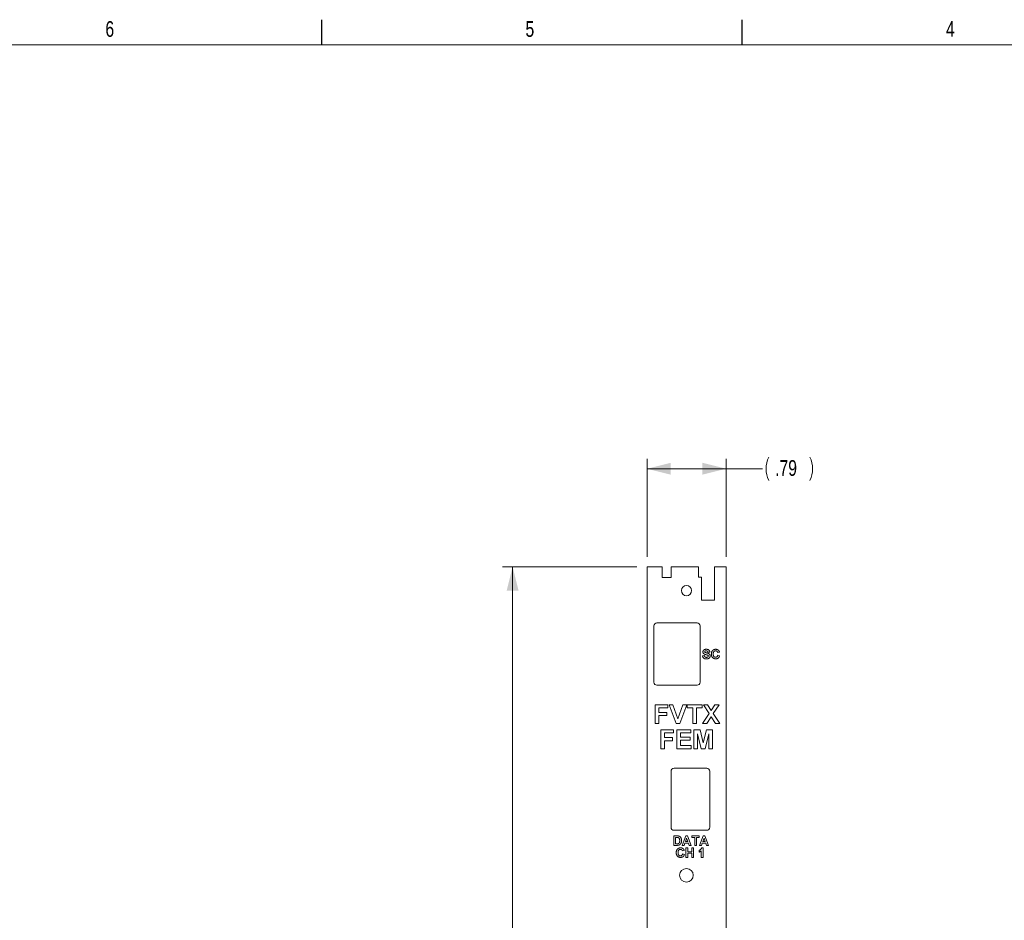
# Paper-space layout 'Sheet2' of a CAD drawing. Header units: inches. Extents: x 1 to 35, y 0.9 to 23.2.
# Tile 19 of 31: x 10.8 to 20.6, y 14 to 23. Entities that reach past the tile are written whole.
import ezdxf

# ---------------------------------------------------------------- set-up
doc = ezdxf.new("R2010")
doc.units = ezdxf.units.IN
doc.header["$MEASUREMENT"] = 0
doc.layers.add('FORMAT__ITEMS', color=7, linetype='Continuous')
doc.styles.add('SLDTEXTSTYLE0', font='TXT', dxfattribs={"width": 0.75})
doc.dimstyles.new('SLDDIMSTYLE12', dxfattribs={"dimtxt": 0.15625, "dimasz": 0.23622, "dimexe": 0, "dimexo": 0.0625, "dimgap": 0.039062, "dimtad": 0, "dimtih": 1, "dimtoh": 1, "dimrnd": 1e-09, "dimzin": 12, "dimdsep": 46, "dimlunit": 5, "dimtxsty": 'SLDTEXTSTYLE0', "dimsah": 1, "dimcen": 0.09, "dimadec": 0, "dimazin": 0, "dimtfac": 1, "dimtdec": 3, "dimtofl": 0, "dimtmove": 0, "dimatfit": 3, "dimfxl": 1, "dimfrac": 2, "dimtolj": 1, "dimtzin": 12, "dimarcsym": 0})

# ---------------------------------------------------------------- blocks, each defined once
blk = doc.blocks.new('*D81')
at = {"color": 7, "linetype": 'Continuous', "lineweight": 0}
for p, q in [((16.951, 17.5528), (15.6124, 17.5528)), ((15.7124, 17.5528), (15.7124, 13.035)), ((15.7124, 8.2851), (15.7124, 12.8028)), ((16.951, 8.2851), (15.6124, 8.2851))]:
    blk.add_line(p, q, dxfattribs=at)
for centre, start, end in [((15.6886, 12.9189), 153.43495, 206.56505), ((15.7362, 12.9189), 333.43495, 26.56505)]:
    blk.add_arc(centre, 0.2596, start, end, dxfattribs=at)
for points in [[(15.7124, 17.5528), (15.6534, 17.3166), (15.7715, 17.3166)], [(15.7124, 8.2851), (15.7715, 8.5213), (15.6534, 8.5213)]]:
    blk.add_solid(points, dxfattribs=at)
at = {"color": 7, "linetype": 'Continuous', "lineweight": 0, "insert": (15.5189, 13.0043), "char_height": 0.15625, "attachment_point": 1, "style": 'SLDTEXTSTYLE0'}
blk.add_mtext('9.27', dxfattribs=at)
blk = doc.blocks.new('*D82')
at = {"color": 7, "linetype": 'Continuous', "lineweight": 0}
for p, q in [((17.051, 17.6528), (17.051, 18.6294)), ((17.8384, 17.6528), (17.8384, 18.6294)), ((17.051, 18.5294), (17.8384, 18.5294)), ((17.8384, 18.5294), (18.2014, 18.5294))]:
    blk.add_line(p, q, dxfattribs=at)
for centre, start, end in [((18.4961, 18.5294), 153.43495, 206.56505), ((18.4405, 18.5294), 333.43495, 26.56505)]:
    blk.add_arc(centre, 0.2596, start, end, dxfattribs=at)
for points in [[(17.051, 18.5294), (17.2872, 18.4704), (17.2872, 18.5885)], [(17.8384, 18.5294), (17.6022, 18.5885), (17.6022, 18.4704)]]:
    blk.add_solid(points, dxfattribs=at)
at = {"color": 7, "linetype": 'Continuous', "lineweight": 0, "insert": (18.3264, 18.6147), "char_height": 0.15625, "attachment_point": 1, "style": 'SLDTEXTSTYLE0'}
blk.add_mtext('.79', dxfattribs=at)

psp = doc.layouts.new('Sheet2')

# ---------------------------------------------------------------- linework, layer by layer
at = {"color": 7, "linetype": 'Continuous', "lineweight": 0}
for p, q in [((17.051, 17.5528), (17.051, 8.2851)), ((17.2006, 17.5528), (17.051, 17.5528)), ((17.2006, 17.5528), (17.2006, 17.4465)), ((17.2912, 17.4465), (17.2912, 17.5528)), ((17.5636, 17.5528), (17.2912, 17.5528)), ((17.5636, 17.5528), (17.5636, 17.4484)), ((17.7242, 17.2221), (17.7242, 17.5528)), ((17.8384, 17.5528), (17.7242, 17.5528)), ((17.8384, 8.2851), (17.8384, 17.5528)), ((17.2006, 17.4465), (17.2912, 17.4465)), ((17.5636, 17.4484), (17.5943, 17.4484)), ((17.5943, 17.4484), (17.5943, 17.2221)), ((17.5943, 17.2221), (17.7242, 17.2221)), ((17.12, 16.9637), (17.12, 16.4037)), ((17.55, 16.9937), (17.15, 16.9937)), ((17.58, 16.4037), (17.58, 16.9637)), ((17.6038, 16.668), (17.6219, 16.6692)), ((17.676, 16.7041), (17.658, 16.7029)), ((17.7722, 16.7041), (17.7542, 16.7005)), ((17.7554, 16.6716), (17.7734, 16.6656)), ((17.15, 16.3737), (17.55, 16.3737)), ((17.1322, 16.1794), (17.2596, 16.1794)), ((17.1322, 15.9919), (17.1322, 16.1794)), ((17.2596, 16.1794), (17.2596, 16.1482)), ((17.2716, 16.1794), (17.3097, 16.1794)), ((17.341, 15.9919), (17.2716, 16.1794)), ((17.3097, 16.1794), (17.3594, 16.04)), ((17.3594, 16.04), (17.4088, 16.1794)), ((17.4471, 16.1794), (17.378, 15.9919)), ((17.4088, 16.1794), (17.4471, 16.1794)), ((17.4519, 16.1794), (17.5985, 16.1794)), ((17.4519, 16.1482), (17.4519, 16.1794)), ((17.5985, 16.1794), (17.5985, 16.1482)), ((17.6118, 16.1794), (17.6539, 16.1794)), ((17.6688, 16.0912), (17.6118, 16.1794)), ((17.6539, 16.1794), (17.6899, 16.1238)), ((17.6899, 16.1238), (17.7259, 16.1794)), ((17.768, 16.1794), (17.711, 16.0912)), ((17.7259, 16.1794), (17.768, 16.1794)), ((17.1683, 16.1482), (17.1683, 16.1025)), ((17.2596, 16.1482), (17.1683, 16.1482)), ((17.1683, 16.1025), (17.2476, 16.1025)), ((17.2476, 16.1025), (17.2476, 16.0712)), ((17.5072, 16.1482), (17.4519, 16.1482)), ((17.5072, 15.9919), (17.5072, 16.1482)), ((17.5985, 16.1482), (17.5433, 16.1482)), ((17.5433, 16.1482), (17.5433, 15.9919)), ((17.6046, 15.9919), (17.6688, 16.0912)), ((17.711, 16.0912), (17.7752, 15.9919)), ((17.1683, 15.9919), (17.1322, 15.9919)), ((17.2476, 16.0712), (17.1683, 16.0712)), ((17.1683, 16.0712), (17.1683, 15.9919)), ((17.378, 15.9919), (17.341, 15.9919)), ((17.5433, 15.9919), (17.5072, 15.9919)), ((17.6467, 15.9919), (17.6046, 15.9919)), ((17.6899, 16.0587), (17.6467, 15.9919)), ((17.7331, 15.9919), (17.6899, 16.0587)), ((17.7752, 15.9919), (17.7331, 15.9919)), ((17.1887, 15.9294), (17.3161, 15.9294)), ((17.1887, 15.7419), (17.1887, 15.9294)), ((17.2247, 15.8982), (17.2247, 15.8525)), ((17.3161, 15.8982), (17.2247, 15.8982)), ((17.3161, 15.9294), (17.3161, 15.8982)), ((17.3473, 15.9294), (17.4868, 15.9294)), ((17.3473, 15.7419), (17.3473, 15.9294)), ((17.3834, 15.8982), (17.3834, 15.8573)), ((17.4868, 15.8982), (17.3834, 15.8982)), ((17.4868, 15.9294), (17.4868, 15.8982)), ((17.518, 15.9294), (17.579, 15.9294)), ((17.518, 15.7419), (17.518, 15.9294)), ((17.5553, 15.8895), (17.5541, 15.7419)), ((17.5905, 15.7419), (17.5553, 15.8895)), ((17.579, 15.9294), (17.6106, 15.8015)), ((17.6106, 15.8015), (17.6421, 15.9294)), ((17.6659, 15.8895), (17.6307, 15.7419)), ((17.6421, 15.9294), (17.7031, 15.9294)), ((17.6671, 15.7419), (17.6659, 15.8895)), ((17.7031, 15.9294), (17.7031, 15.7419)), ((17.2247, 15.8525), (17.3041, 15.8525)), ((17.3041, 15.8212), (17.2247, 15.8212)), ((17.2247, 15.8212), (17.2247, 15.7419)), ((17.3041, 15.8525), (17.3041, 15.8212)), ((17.3834, 15.8573), (17.4796, 15.8573)), ((17.3834, 15.826), (17.3834, 15.7732)), ((17.4796, 15.826), (17.3834, 15.826)), ((17.4796, 15.8573), (17.4796, 15.826)), ((17.2247, 15.7419), (17.1887, 15.7419)), ((17.4892, 15.7419), (17.3473, 15.7419)), ((17.3834, 15.7732), (17.4892, 15.7732)), ((17.4892, 15.7732), (17.4892, 15.7419)), ((17.5541, 15.7419), (17.518, 15.7419)), ((17.6307, 15.7419), (17.5905, 15.7419)), ((17.7031, 15.7419), (17.6671, 15.7419)), ((17.2907, 15.5178), (17.2907, 14.9597)), ((17.6465, 15.5478), (17.3207, 15.5478)), ((17.6765, 14.9597), (17.6765, 15.5178)), ((17.3207, 14.9297), (17.6465, 14.9297)), ((17.3164, 14.8735), (17.3508, 14.8735)), ((17.3164, 14.7797), (17.3164, 14.8735)), ((17.3345, 14.8579), (17.3345, 14.7953)), ((17.3434, 14.8579), (17.3345, 14.8579)), ((17.4006, 14.7797), (17.4361, 14.8735)), ((17.4457, 14.8506), (17.4334, 14.817)), ((17.4334, 14.817), (17.458, 14.817)), ((17.4361, 14.8735), (17.4552, 14.8735)), ((17.458, 14.817), (17.4457, 14.8506)), ((17.4552, 14.8735), (17.4908, 14.7797)), ((17.498, 14.8735), (17.5714, 14.8735)), ((17.498, 14.8579), (17.498, 14.8735)), ((17.5257, 14.8579), (17.498, 14.8579)), ((17.5257, 14.7797), (17.5257, 14.8579)), ((17.5714, 14.8579), (17.5437, 14.8579)), ((17.5437, 14.8579), (17.5437, 14.7797)), ((17.5714, 14.8735), (17.5714, 14.8579)), ((17.5738, 14.7797), (17.6092, 14.8735)), ((17.6189, 14.8506), (17.6066, 14.817)), ((17.6066, 14.817), (17.6312, 14.817)), ((17.6092, 14.8735), (17.6283, 14.8735)), ((17.6312, 14.817), (17.6189, 14.8506)), ((17.6283, 14.8735), (17.664, 14.7797)), ((17.3518, 14.7797), (17.3164, 14.7797)), ((17.3345, 14.7953), (17.3493, 14.7953)), ((17.4198, 14.7797), (17.4006, 14.7797)), ((17.4222, 14.727), (17.4042, 14.7234)), ((17.4278, 14.8013), (17.4198, 14.7797)), ((17.4638, 14.8013), (17.4278, 14.8013)), ((17.4391, 14.7535), (17.4571, 14.7535)), ((17.4391, 14.6597), (17.4391, 14.7535)), ((17.4571, 14.7535), (17.4571, 14.7162)), ((17.4571, 14.7162), (17.4956, 14.7162)), ((17.4717, 14.7797), (17.4638, 14.8013)), ((17.4908, 14.7797), (17.4717, 14.7797)), ((17.4956, 14.7535), (17.5136, 14.7535)), ((17.4956, 14.7162), (17.4956, 14.7535)), ((17.5136, 14.7535), (17.5136, 14.6597)), ((17.5437, 14.7797), (17.5257, 14.7797)), ((17.569, 14.7114), (17.569, 14.7294)), ((17.593, 14.7797), (17.5738, 14.7797)), ((17.5918, 14.6597), (17.5918, 14.7265)), ((17.6009, 14.8013), (17.593, 14.7797)), ((17.5954, 14.7535), (17.6098, 14.7535)), ((17.6369, 14.8013), (17.6009, 14.8013)), ((17.6098, 14.7535), (17.6098, 14.6597)), ((17.6448, 14.7797), (17.6369, 14.8013)), ((17.664, 14.7797), (17.6448, 14.7797)), ((17.4054, 14.6946), (17.4234, 14.6886)), ((17.4571, 14.6597), (17.4391, 14.6597)), ((17.4956, 14.7006), (17.4571, 14.7006)), ((17.4571, 14.7006), (17.4571, 14.6597)), ((17.4956, 14.6597), (17.4956, 14.7006)), ((17.5136, 14.6597), (17.4956, 14.6597)), ((17.6098, 14.6597), (17.5918, 14.6597))]:
    psp.add_line(p, q, dxfattribs=at)
for centre, radius in [((17.4443, 17.3154), 0.0512), ((17.4434, 14.4814), 0.068)]:
    psp.add_circle(centre, radius, dxfattribs=at)
for centre, start, end in [((17.15, 16.9637), 90, 180), ((17.55, 16.9637), 0, 90), ((17.15, 16.4037), 180, 270), ((17.55, 16.4037), 270, 0), ((17.3207, 15.5178), 90, 180), ((17.6465, 15.5178), 0, 90), ((17.3207, 14.9597), 180, 270), ((17.6465, 14.9597), 270, 0)]:
    psp.add_arc(centre, 0.03, start, end, dxfattribs=at)
for points, knots in [([(17.6423, 16.6356), (17.6409, 16.6356), (17.6381, 16.6356), (17.634, 16.636), (17.6302, 16.6367), (17.6267, 16.6376), (17.6234, 16.6387), (17.6204, 16.6402), (17.6176, 16.6418), (17.6151, 16.6438), (17.6129, 16.646), (17.6108, 16.6485), (17.6091, 16.6511), (17.6075, 16.6541), (17.6062, 16.6572), (17.6052, 16.6606), (17.6044, 16.6642), (17.604, 16.6667), (17.6038, 16.668)], [0, 0, 0, 0, 0.076134, 0.148234, 0.216273, 0.28071, 0.342474, 0.401595, 0.458664, 0.515015, 0.570953, 0.626891, 0.683729, 0.741805, 0.802113, 0.865131, 0.930801, 1, 1, 1, 1]), ([(17.6074, 16.7058), (17.6075, 16.707), (17.6076, 16.7093), (17.6084, 16.7127), (17.6096, 16.716), (17.611, 16.7186), (17.6124, 16.7206), (17.6136, 16.722), (17.6149, 16.7234), (17.6162, 16.7246), (17.6177, 16.7257), (17.6193, 16.7267), (17.621, 16.7277), (17.6235, 16.7289), (17.6268, 16.73), (17.6312, 16.731), (17.6359, 16.7316), (17.6392, 16.7317), (17.6409, 16.7318)], [0, 0, 0, 0, 0.073366, 0.14631, 0.21956, 0.295333, 0.333964, 0.372208, 0.41054, 0.449504, 0.488434, 0.528485, 0.569753, 0.611695, 0.699537, 0.792999, 0.892705, 1, 1, 1, 1]), ([(17.6161, 16.6872), (17.6154, 16.6878), (17.6141, 16.6891), (17.6123, 16.6911), (17.6108, 16.6933), (17.6096, 16.6956), (17.6086, 16.698), (17.6079, 16.7006), (17.6075, 16.7032), (17.6075, 16.7049), (17.6074, 16.7058)], [0, 0, 0, 0, 0.133054, 0.260864, 0.384835, 0.506941, 0.627504, 0.749214, 0.872651, 1, 1, 1, 1]), ([(17.6375, 16.6779), (17.6363, 16.6783), (17.6339, 16.6788), (17.6306, 16.6799), (17.6274, 16.681), (17.6246, 16.6821), (17.6221, 16.6832), (17.6198, 16.6845), (17.6178, 16.6857), (17.6167, 16.6867), (17.6161, 16.6872)], [0, 0, 0, 0, 0.161728, 0.312029, 0.452186, 0.580902, 0.699868, 0.809232, 0.908458, 1, 1, 1, 1]), ([(17.6219, 16.6692), (17.622, 16.6685), (17.6223, 16.667), (17.6229, 16.6649), (17.6236, 16.663), (17.6244, 16.6612), (17.6253, 16.6595), (17.6263, 16.6581), (17.6275, 16.6567), (17.6287, 16.6555), (17.6301, 16.6545), (17.6316, 16.6536), (17.6332, 16.6529), (17.6349, 16.6522), (17.6367, 16.6518), (17.6386, 16.6514), (17.6407, 16.6512), (17.6421, 16.6512), (17.6428, 16.6512)], [0, 0, 0, 0, 0.075292, 0.146251, 0.213476, 0.277529, 0.338563, 0.39769, 0.454321, 0.509943, 0.565596, 0.62206, 0.679209, 0.73809, 0.799024, 0.863251, 0.929933, 1, 1, 1, 1]), ([(17.6284, 16.7128), (17.628, 16.7124), (17.6271, 16.7117), (17.6262, 16.7104), (17.6256, 16.7088), (17.6255, 16.7077), (17.6255, 16.7071)], [0, 0, 0, 0, 0.2594643, 0.5025018, 0.7448853, 1, 1, 1, 1]), ([(17.6255, 16.7071), (17.6255, 16.7066), (17.6256, 16.7055), (17.6261, 16.704), (17.627, 16.7027), (17.6278, 16.7019), (17.6283, 16.7015)], [0, 0, 0, 0, 0.246345, 0.485261, 0.731951, 1, 1, 1, 1]), ([(17.6283, 16.7015), (17.6286, 16.7013), (17.6294, 16.7007), (17.6307, 16.7), (17.6324, 16.6992), (17.6344, 16.6985), (17.6367, 16.6977), (17.6394, 16.6969), (17.6423, 16.6961), (17.6455, 16.6953), (17.6487, 16.6946), (17.6518, 16.6937), (17.6546, 16.6929), (17.6573, 16.692), (17.6597, 16.6912), (17.6619, 16.6904), (17.6639, 16.6895), (17.6662, 16.6884), (17.6688, 16.6868), (17.6715, 16.6846), (17.6739, 16.6821), (17.6756, 16.6797), (17.6768, 16.6776), (17.6775, 16.676), (17.6782, 16.6743), (17.6787, 16.6724), (17.6791, 16.6705), (17.6794, 16.6685), (17.6796, 16.6665), (17.6796, 16.665), (17.6796, 16.6643)], [0, 0, 0, 0, 0.0184377, 0.0410053, 0.0674594, 0.0982722, 0.1335096, 0.1728771, 0.2169386, 0.2652683, 0.3143876, 0.3604226, 0.4033237, 0.4431921, 0.4802325, 0.5139651, 0.5449362, 0.5730654, 0.6253734, 0.676057, 0.7261103, 0.7764418, 0.8019322, 0.8278926, 0.8544838, 0.8818555, 0.9098236, 0.9386191, 0.9688114, 1, 1, 1, 1]), ([(17.6411, 16.7161), (17.6404, 16.7161), (17.6392, 16.7161), (17.6373, 16.7159), (17.6355, 16.7157), (17.6339, 16.7153), (17.6324, 16.7149), (17.6309, 16.7143), (17.6296, 16.7136), (17.6288, 16.7131), (17.6284, 16.7128)], [0, 0, 0, 0, 0.148335, 0.288592, 0.421401, 0.547152, 0.666859, 0.782766, 0.892668, 1, 1, 1, 1]), ([(17.6528, 16.6739), (17.6524, 16.674), (17.6517, 16.6742), (17.6505, 16.6746), (17.649, 16.675), (17.6472, 16.6755), (17.6452, 16.676), (17.6429, 16.6766), (17.6403, 16.6772), (17.6385, 16.6777), (17.6375, 16.6779)], [0, 0, 0, 0, 0.065228, 0.145969, 0.245215, 0.361498, 0.495676, 0.646055, 0.814352, 1, 1, 1, 1]), ([(17.6409, 16.7318), (17.6423, 16.7317), (17.645, 16.7317), (17.6489, 16.7313), (17.6526, 16.7308), (17.6559, 16.73), (17.6591, 16.7289), (17.6619, 16.7276), (17.6645, 16.7261), (17.6669, 16.7243), (17.6689, 16.7223), (17.6707, 16.7202), (17.6722, 16.7179), (17.6735, 16.7154), (17.6746, 16.7128), (17.6753, 16.7101), (17.6758, 16.7071), (17.6759, 16.7051), (17.676, 16.7041)], [0, 0, 0, 0, 0.0828203, 0.1610836, 0.2343495, 0.303453, 0.3685543, 0.4308065, 0.4901595, 0.5478911, 0.6040746, 0.6591292, 0.7139484, 0.7683307, 0.8235946, 0.8804083, 0.9390197, 1, 1, 1, 1]), ([(17.658, 16.7029), (17.6578, 16.7035), (17.6576, 16.7046), (17.6572, 16.7061), (17.6567, 16.7076), (17.6561, 16.709), (17.6554, 16.7102), (17.6546, 16.7112), (17.6538, 16.7122), (17.6529, 16.7131), (17.6518, 16.7138), (17.6506, 16.7144), (17.6493, 16.715), (17.6479, 16.7154), (17.6464, 16.7157), (17.6447, 16.716), (17.643, 16.7161), (17.6417, 16.7161), (17.6411, 16.7161)], [0, 0, 0, 0, 0.071928, 0.140181, 0.204867, 0.264864, 0.323478, 0.378504, 0.431806, 0.484523, 0.536913, 0.592328, 0.649959, 0.711437, 0.77723, 0.846942, 0.920813, 1, 1, 1, 1]), ([(17.6616, 16.6641), (17.6615, 16.6647), (17.6615, 16.6657), (17.6611, 16.6672), (17.6605, 16.6686), (17.6596, 16.6699), (17.6584, 16.671), (17.6569, 16.6721), (17.6549, 16.673), (17.6535, 16.6736), (17.6528, 16.6739)], [0, 0, 0, 0, 0.113082, 0.221228, 0.325789, 0.43255, 0.547048, 0.677729, 0.828484, 1, 1, 1, 1]), ([(17.6916, 16.6835), (17.6917, 16.6853), (17.6917, 16.6889), (17.6923, 16.6942), (17.6932, 16.6992), (17.6945, 16.7038), (17.6962, 16.7081), (17.6983, 16.7121), (17.7007, 16.7158), (17.7035, 16.7191), (17.7066, 16.7221), (17.71, 16.7247), (17.7136, 16.7269), (17.7174, 16.7287), (17.7215, 16.7301), (17.7258, 16.7311), (17.7304, 16.7316), (17.7335, 16.7317), (17.735, 16.7318)], [0, 0, 0, 0, 0.075786, 0.147846, 0.216051, 0.281499, 0.344129, 0.405245, 0.464861, 0.524261, 0.582904, 0.640381, 0.697345, 0.754697, 0.813123, 0.873021, 0.935199, 1, 1, 1, 1]), ([(17.7344, 16.6368), (17.7329, 16.6368), (17.7299, 16.6369), (17.7255, 16.6375), (17.7213, 16.6384), (17.7173, 16.6398), (17.7136, 16.6416), (17.71, 16.6438), (17.7067, 16.6463), (17.7036, 16.6492), (17.7008, 16.6525), (17.6983, 16.6561), (17.6962, 16.6599), (17.6945, 16.6641), (17.6932, 16.6685), (17.6923, 16.6732), (17.6917, 16.6783), (17.6917, 16.6817), (17.6916, 16.6835)], [0, 0, 0, 0, 0.0640715, 0.1260305, 0.1858419, 0.2443268, 0.302307, 0.3603661, 0.419011, 0.4790235, 0.5395449, 0.5999774, 0.6612674, 0.7236439, 0.7882419, 0.8556659, 0.9259249, 1, 1, 1, 1]), ([(17.7338, 16.7161), (17.7329, 16.7161), (17.7312, 16.7161), (17.7287, 16.7157), (17.7263, 16.7152), (17.724, 16.7143), (17.7219, 16.7133), (17.7199, 16.712), (17.718, 16.7105), (17.7163, 16.7088), (17.7147, 16.7067), (17.7133, 16.7045), (17.7122, 16.7019), (17.7113, 16.699), (17.7105, 16.6959), (17.71, 16.6924), (17.7097, 16.6887), (17.7097, 16.6862), (17.7097, 16.6848)], [0, 0, 0, 0, 0.058637, 0.114442, 0.169048, 0.221995, 0.274768, 0.326889, 0.380477, 0.434921, 0.491257, 0.55039, 0.612762, 0.67972, 0.751074, 0.828129, 0.911253, 1, 1, 1, 1]), ([(17.7097, 16.6848), (17.7097, 16.6834), (17.7097, 16.6807), (17.71, 16.6768), (17.7105, 16.6732), (17.7113, 16.6699), (17.7122, 16.6669), (17.7133, 16.6642), (17.7147, 16.6619), (17.7163, 16.6598), (17.718, 16.6581), (17.7199, 16.6566), (17.7219, 16.6553), (17.724, 16.6542), (17.7262, 16.6534), (17.7286, 16.6528), (17.7311, 16.6524), (17.7328, 16.6524), (17.7337, 16.6524)], [0, 0, 0, 0, 0.09221, 0.177674, 0.256759, 0.330211, 0.397713, 0.460651, 0.519748, 0.575226, 0.628818, 0.681222, 0.73247, 0.78377, 0.835607, 0.888367, 0.943002, 1, 1, 1, 1]), ([(17.7337, 16.6524), (17.7343, 16.6524), (17.7356, 16.6524), (17.7375, 16.6526), (17.7393, 16.653), (17.741, 16.6535), (17.7427, 16.6542), (17.7443, 16.655), (17.7458, 16.6559), (17.7472, 16.657), (17.7486, 16.6583), (17.7499, 16.6597), (17.7511, 16.6613), (17.7521, 16.663), (17.7531, 16.6649), (17.754, 16.667), (17.7547, 16.6693), (17.7552, 16.6708), (17.7554, 16.6716)], [0, 0, 0, 0, 0.061261, 0.120461, 0.178741, 0.235724, 0.291792, 0.348406, 0.404979, 0.462271, 0.52076, 0.580529, 0.642578, 0.707405, 0.77492, 0.84633, 0.921134, 1, 1, 1, 1]), ([(17.7542, 16.7005), (17.754, 16.7011), (17.7537, 16.7023), (17.7531, 16.7039), (17.7524, 16.7055), (17.7515, 16.707), (17.7506, 16.7084), (17.7495, 16.7097), (17.7483, 16.7109), (17.747, 16.712), (17.7456, 16.7129), (17.7442, 16.7138), (17.7426, 16.7145), (17.741, 16.7151), (17.7393, 16.7156), (17.7375, 16.7159), (17.7357, 16.7161), (17.7344, 16.7161), (17.7338, 16.7161)], [0, 0, 0, 0, 0.065702, 0.129415, 0.191523, 0.252186, 0.31235, 0.372124, 0.433096, 0.493819, 0.554747, 0.61575, 0.676633, 0.738217, 0.801142, 0.865493, 0.931257, 1, 1, 1, 1]), ([(17.735, 16.7318), (17.7364, 16.7317), (17.7391, 16.7317), (17.7431, 16.7312), (17.7469, 16.7304), (17.7505, 16.7292), (17.7539, 16.7278), (17.757, 16.726), (17.76, 16.724), (17.7618, 16.7223), (17.7627, 16.7215)], [0, 0, 0, 0, 0.137322, 0.269237, 0.396245, 0.519357, 0.640091, 0.759611, 0.878985, 1, 1, 1, 1]), ([(17.7627, 16.7215), (17.7632, 16.721), (17.7643, 16.7199), (17.7657, 16.7181), (17.7671, 16.7162), (17.7683, 16.7141), (17.7694, 16.7118), (17.7704, 16.7094), (17.7714, 16.7068), (17.7719, 16.705), (17.7722, 16.7041)], [0, 0, 0, 0, 0.110665, 0.22393, 0.340378, 0.462188, 0.5879, 0.719301, 0.855952, 1, 1, 1, 1]), ([(17.6796, 16.6643), (17.6796, 16.6637), (17.6796, 16.6623), (17.6793, 16.6604), (17.679, 16.6585), (17.6785, 16.6566), (17.6779, 16.6547), (17.6771, 16.6529), (17.6762, 16.6511), (17.6752, 16.6493), (17.674, 16.6476), (17.6727, 16.6461), (17.6713, 16.6446), (17.6698, 16.6432), (17.6681, 16.642), (17.6664, 16.6408), (17.6645, 16.6398), (17.6625, 16.6389), (17.6604, 16.6381), (17.6582, 16.6374), (17.6559, 16.6369), (17.6534, 16.6364), (17.6508, 16.636), (17.6481, 16.6357), (17.6452, 16.6356), (17.6433, 16.6356), (17.6423, 16.6356)], [0, 0, 0, 0, 0.037528, 0.074527, 0.111171, 0.147726, 0.184759, 0.221879, 0.259536, 0.298246, 0.336911, 0.375369, 0.413408, 0.451749, 0.490383, 0.529731, 0.569628, 0.610473, 0.65246, 0.696211, 0.741774, 0.789371, 0.838704, 0.890242, 0.944092, 1, 1, 1, 1]), ([(17.6428, 16.6512), (17.6435, 16.6512), (17.645, 16.6512), (17.6471, 16.6514), (17.6491, 16.6517), (17.6509, 16.6521), (17.6526, 16.6527), (17.6542, 16.6533), (17.6556, 16.6541), (17.6568, 16.655), (17.6579, 16.656), (17.6589, 16.6571), (17.6597, 16.6581), (17.6604, 16.6593), (17.6609, 16.6604), (17.6613, 16.6616), (17.6615, 16.6629), (17.6615, 16.6637), (17.6616, 16.6641)], [0, 0, 0, 0, 0.088627, 0.172384, 0.250803, 0.324407, 0.39422, 0.460047, 0.52287, 0.584156, 0.642712, 0.697553, 0.750717, 0.801367, 0.851595, 0.900179, 0.949707, 1, 1, 1, 1]), ([(17.7734, 16.6656), (17.773, 16.6644), (17.7723, 16.6621), (17.771, 16.6588), (17.7695, 16.6557), (17.7678, 16.6529), (17.766, 16.6503), (17.764, 16.6479), (17.7617, 16.6457), (17.7594, 16.6438), (17.7568, 16.6422), (17.7541, 16.6407), (17.7512, 16.6395), (17.7482, 16.6385), (17.745, 16.6377), (17.7416, 16.6372), (17.7381, 16.6368), (17.7356, 16.6368), (17.7344, 16.6368)], [0, 0, 0, 0, 0.070421, 0.137906, 0.202919, 0.265189, 0.325701, 0.384597, 0.442551, 0.500087, 0.557698, 0.615879, 0.675107, 0.735498, 0.798235, 0.862843, 0.929778, 1, 1, 1, 1]), ([(17.3597, 14.857), (17.3593, 14.857), (17.3585, 14.8572), (17.357, 14.8574), (17.3554, 14.8575), (17.3535, 14.8577), (17.3513, 14.8577), (17.3489, 14.8578), (17.3462, 14.8578), (17.3444, 14.8579), (17.3434, 14.8579)], [0, 0, 0, 0, 0.0723423, 0.1592701, 0.2619318, 0.378246, 0.5116386, 0.6587658, 0.8219215, 1, 1, 1, 1]), ([(17.3508, 14.8735), (17.3518, 14.8735), (17.3536, 14.8735), (17.3563, 14.8734), (17.3587, 14.8733), (17.361, 14.8731), (17.3632, 14.8728), (17.3651, 14.8725), (17.3669, 14.8722), (17.368, 14.8719), (17.3686, 14.8717)], [0, 0, 0, 0, 0.15747, 0.30663, 0.445395, 0.573987, 0.694437, 0.804898, 0.906812, 1, 1, 1, 1]), ([(17.3765, 14.8266), (17.3765, 14.8274), (17.3765, 14.8292), (17.3764, 14.8317), (17.3763, 14.834), (17.3761, 14.8362), (17.3758, 14.8382), (17.3754, 14.8401), (17.375, 14.8418), (17.3744, 14.8438), (17.3735, 14.8461), (17.3722, 14.8486), (17.3707, 14.8507), (17.369, 14.8526), (17.367, 14.8541), (17.3648, 14.8553), (17.3623, 14.8563), (17.3606, 14.8567), (17.3597, 14.857)], [0, 0, 0, 0, 0.069864, 0.13534, 0.196468, 0.253839, 0.30748, 0.356982, 0.403039, 0.445212, 0.523136, 0.595975, 0.664372, 0.729445, 0.793605, 0.859261, 0.927685, 1, 1, 1, 1]), ([(17.3613, 14.7962), (17.3621, 14.7964), (17.3636, 14.7968), (17.3657, 14.7977), (17.3676, 14.7988), (17.3694, 14.8001), (17.371, 14.8018), (17.3723, 14.8039), (17.3736, 14.8064), (17.3744, 14.8088), (17.375, 14.811), (17.3754, 14.8128), (17.3758, 14.8147), (17.3761, 14.8168), (17.3763, 14.819), (17.3764, 14.8214), (17.3765, 14.8239), (17.3765, 14.8257), (17.3765, 14.8266)], [0, 0, 0, 0, 0.064918, 0.126443, 0.185879, 0.243017, 0.302491, 0.369364, 0.444572, 0.529178, 0.575517, 0.625405, 0.678868, 0.735605, 0.796189, 0.860141, 0.928064, 1, 1, 1, 1]), ([(17.3686, 14.8717), (17.3693, 14.8715), (17.3706, 14.8711), (17.3725, 14.8703), (17.3744, 14.8694), (17.3762, 14.8684), (17.3779, 14.8672), (17.3796, 14.8659), (17.3811, 14.8646), (17.3831, 14.8626), (17.3855, 14.8598), (17.3879, 14.8562), (17.3899, 14.8522), (17.3913, 14.8486), (17.3923, 14.8455), (17.3929, 14.8431), (17.3934, 14.8405), (17.3938, 14.8378), (17.3942, 14.835), (17.3944, 14.832), (17.3945, 14.8289), (17.3946, 14.8268), (17.3946, 14.8257)], [0, 0, 0, 0, 0.037277, 0.074005, 0.110334, 0.146703, 0.182877, 0.219397, 0.255895, 0.293019, 0.368231, 0.4447, 0.523118, 0.604669, 0.647177, 0.691463, 0.737958, 0.786109, 0.836321, 0.888668, 0.943198, 1, 1, 1, 1]), ([(17.3917, 14.8057), (17.3914, 14.8049), (17.3908, 14.8033), (17.3898, 14.8009), (17.3887, 14.7986), (17.3875, 14.7965), (17.3862, 14.7945), (17.3848, 14.7926), (17.3833, 14.7908), (17.3823, 14.7897), (17.3817, 14.7892)], [0, 0, 0, 0, 0.136343, 0.269093, 0.397722, 0.522644, 0.645115, 0.765556, 0.88367, 1, 1, 1, 1]), ([(17.3946, 14.8257), (17.3946, 14.8238), (17.3945, 14.8202), (17.3939, 14.815), (17.3931, 14.8102), (17.3922, 14.8072), (17.3917, 14.8057)], [0, 0, 0, 0, 0.275799, 0.534313, 0.774076, 1, 1, 1, 1]), ([(17.3417, 14.7064), (17.3417, 14.7082), (17.3418, 14.7119), (17.3424, 14.7171), (17.3433, 14.7221), (17.3446, 14.7267), (17.3462, 14.731), (17.3483, 14.735), (17.3508, 14.7387), (17.3536, 14.7421), (17.3567, 14.745), (17.36, 14.7476), (17.3636, 14.7498), (17.3675, 14.7516), (17.3715, 14.753), (17.3759, 14.754), (17.3804, 14.7546), (17.3835, 14.7547), (17.3851, 14.7547)], [0, 0, 0, 0, 0.075786, 0.147846, 0.216051, 0.281499, 0.344129, 0.405245, 0.464861, 0.524261, 0.582904, 0.640381, 0.697345, 0.754697, 0.813123, 0.873021, 0.935199, 1, 1, 1, 1]), ([(17.3493, 14.7953), (17.35, 14.7953), (17.3513, 14.7953), (17.3531, 14.7954), (17.3548, 14.7955), (17.3564, 14.7955), (17.3578, 14.7957), (17.3591, 14.7958), (17.3603, 14.796), (17.361, 14.7962), (17.3613, 14.7962)], [0, 0, 0, 0, 0.166673, 0.320909, 0.464346, 0.593863, 0.712744, 0.82094, 0.915687, 1, 1, 1, 1]), ([(17.3685, 14.7817), (17.368, 14.7815), (17.3669, 14.7812), (17.3651, 14.7808), (17.3632, 14.7804), (17.3612, 14.7802), (17.359, 14.78), (17.3568, 14.7798), (17.3543, 14.7797), (17.3527, 14.7797), (17.3518, 14.7797)], [0, 0, 0, 0, 0.0998876, 0.2073115, 0.3208383, 0.4424484, 0.5701848, 0.7054325, 0.849416, 1, 1, 1, 1]), ([(17.3838, 14.7391), (17.383, 14.739), (17.3812, 14.739), (17.3787, 14.7386), (17.3764, 14.7381), (17.3741, 14.7373), (17.372, 14.7362), (17.37, 14.7349), (17.3681, 14.7334), (17.3663, 14.7317), (17.3648, 14.7297), (17.3634, 14.7274), (17.3623, 14.7248), (17.3613, 14.722), (17.3606, 14.7188), (17.3601, 14.7154), (17.3598, 14.7117), (17.3597, 14.7091), (17.3597, 14.7078)], [0, 0, 0, 0, 0.058637, 0.114442, 0.169048, 0.221995, 0.274768, 0.326889, 0.380477, 0.434921, 0.491257, 0.55039, 0.612762, 0.67972, 0.751074, 0.828129, 0.911253, 1, 1, 1, 1]), ([(17.3597, 14.7078), (17.3597, 14.7064), (17.3598, 14.7036), (17.3601, 14.6997), (17.3606, 14.6961), (17.3613, 14.6928), (17.3623, 14.6898), (17.3634, 14.6872), (17.3647, 14.6848), (17.3663, 14.6828), (17.3681, 14.681), (17.3699, 14.6795), (17.3719, 14.6782), (17.374, 14.6771), (17.3763, 14.6763), (17.3787, 14.6758), (17.3811, 14.6754), (17.3829, 14.6753), (17.3837, 14.6753)], [0, 0, 0, 0, 0.09221, 0.177674, 0.256759, 0.330211, 0.397713, 0.460651, 0.519748, 0.575226, 0.628818, 0.681222, 0.73247, 0.78377, 0.835607, 0.888367, 0.943002, 1, 1, 1, 1]), ([(17.3817, 14.7892), (17.3809, 14.7884), (17.3791, 14.7868), (17.3759, 14.7848), (17.3724, 14.783), (17.3698, 14.7821), (17.3685, 14.7817)], [0, 0, 0, 0, 0.2277753, 0.4681943, 0.7242247, 1, 1, 1, 1]), ([(17.4042, 14.7234), (17.4041, 14.724), (17.4038, 14.7252), (17.4031, 14.7269), (17.4024, 14.7285), (17.4016, 14.7299), (17.4006, 14.7313), (17.3996, 14.7326), (17.3984, 14.7338), (17.3971, 14.7349), (17.3957, 14.7359), (17.3942, 14.7367), (17.3927, 14.7375), (17.391, 14.738), (17.3893, 14.7385), (17.3876, 14.7388), (17.3857, 14.739), (17.3845, 14.7391), (17.3838, 14.7391)], [0, 0, 0, 0, 0.065702, 0.129415, 0.191523, 0.252186, 0.31235, 0.372124, 0.433096, 0.493819, 0.554747, 0.61575, 0.676633, 0.738217, 0.801142, 0.865493, 0.931257, 1, 1, 1, 1]), ([(17.3851, 14.7547), (17.3865, 14.7547), (17.3892, 14.7546), (17.3932, 14.7541), (17.397, 14.7533), (17.4005, 14.7522), (17.4039, 14.7508), (17.4071, 14.749), (17.4101, 14.7469), (17.4119, 14.7453), (17.4128, 14.7444)], [0, 0, 0, 0, 0.137322, 0.269237, 0.396245, 0.519357, 0.640091, 0.759611, 0.878985, 1, 1, 1, 1]), ([(17.4128, 14.7444), (17.4133, 14.7439), (17.4143, 14.7429), (17.4158, 14.7411), (17.4171, 14.7391), (17.4183, 14.737), (17.4195, 14.7348), (17.4205, 14.7324), (17.4214, 14.7298), (17.422, 14.728), (17.4222, 14.727)], [0, 0, 0, 0, 0.110665, 0.22393, 0.340378, 0.462188, 0.5879, 0.719301, 0.855952, 1, 1, 1, 1]), ([(17.569, 14.7294), (17.5702, 14.7299), (17.5727, 14.7308), (17.5764, 14.7328), (17.5803, 14.7353), (17.5835, 14.7378), (17.5861, 14.7399), (17.5879, 14.7417), (17.5896, 14.7434), (17.591, 14.7453), (17.5924, 14.7473), (17.5935, 14.7493), (17.5946, 14.7513), (17.5951, 14.7528), (17.5954, 14.7535)], [0, 0, 0, 0, 0.104473, 0.218653, 0.342856, 0.479269, 0.549541, 0.617424, 0.683535, 0.748597, 0.812176, 0.874869, 0.937429, 1, 1, 1, 1]), ([(17.5918, 14.7265), (17.591, 14.7256), (17.5894, 14.724), (17.5868, 14.7217), (17.5841, 14.7196), (17.5813, 14.7176), (17.5783, 14.7158), (17.5753, 14.7142), (17.5722, 14.7127), (17.57, 14.7118), (17.569, 14.7114)], [0, 0, 0, 0, 0.126567, 0.251416, 0.376412, 0.500467, 0.624193, 0.748142, 0.873873, 1, 1, 1, 1]), ([(17.3845, 14.6597), (17.3829, 14.6597), (17.3799, 14.6598), (17.3756, 14.6604), (17.3714, 14.6614), (17.3674, 14.6627), (17.3636, 14.6645), (17.3601, 14.6667), (17.3567, 14.6692), (17.3536, 14.6722), (17.3508, 14.6754), (17.3484, 14.679), (17.3463, 14.6829), (17.3446, 14.687), (17.3433, 14.6915), (17.3424, 14.6962), (17.3418, 14.7012), (17.3417, 14.7046), (17.3417, 14.7064)], [0, 0, 0, 0, 0.064071, 0.12603, 0.185842, 0.244327, 0.302307, 0.360366, 0.419011, 0.479023, 0.539545, 0.599977, 0.661267, 0.723644, 0.788242, 0.855666, 0.925925, 1, 1, 1, 1]), ([(17.3837, 14.6753), (17.3844, 14.6753), (17.3856, 14.6754), (17.3875, 14.6756), (17.3893, 14.676), (17.3911, 14.6765), (17.3927, 14.6771), (17.3943, 14.6779), (17.3959, 14.6789), (17.3973, 14.68), (17.3987, 14.6812), (17.3999, 14.6826), (17.4011, 14.6842), (17.4022, 14.686), (17.4032, 14.6879), (17.404, 14.69), (17.4048, 14.6922), (17.4052, 14.6938), (17.4054, 14.6946)], [0, 0, 0, 0, 0.061261, 0.120461, 0.178741, 0.235724, 0.291792, 0.348406, 0.404979, 0.462271, 0.52076, 0.580529, 0.642578, 0.707405, 0.77492, 0.84633, 0.921134, 1, 1, 1, 1]), ([(17.4234, 14.6886), (17.4231, 14.6874), (17.4224, 14.6851), (17.421, 14.6817), (17.4195, 14.6787), (17.4179, 14.6758), (17.416, 14.6732), (17.414, 14.6708), (17.4118, 14.6687), (17.4094, 14.6668), (17.4069, 14.6651), (17.4042, 14.6636), (17.4013, 14.6624), (17.3982, 14.6614), (17.395, 14.6606), (17.3916, 14.6601), (17.3881, 14.6598), (17.3857, 14.6597), (17.3845, 14.6597)], [0, 0, 0, 0, 0.070421, 0.137906, 0.202919, 0.265189, 0.325701, 0.384597, 0.442551, 0.500087, 0.557698, 0.615879, 0.675107, 0.735498, 0.798235, 0.862843, 0.929778, 1, 1, 1, 1])]:
    psp.add_open_spline(points, degree=3, knots=knots, dxfattribs=at)
at = {"layer": 'FORMAT__ITEMS'}
for p, q in [((13.8125, 22.75), (13.8125, 23)), ((18, 22.75), (18, 23))]:
    psp.add_line(p, q, dxfattribs=at)
at = {"layer": 'FORMAT__ITEMS', "lineweight": 15}
for p, q in [((13.8125, 22.75), (9.625, 22.75)), ((18, 22.75), (13.8125, 22.75)), ((22.1875, 22.75), (18, 22.75))]:
    psp.add_line(p, q, dxfattribs=at)

# ---------------------------------------------------------------- texts
at = {"layer": 'FORMAT__ITEMS', "char_height": 0.1562, "attachment_point": 1, "style": 'SLDTEXTSTYLE0'}
for s, insert in [('6', (11.6579, 22.9855)), ('5', (15.8407, 22.9854)), ('4', (20.0284, 22.9866))]:
    psp.add_mtext(s, dxfattribs=dict(at, insert=insert))

# ---------------------------------------------------------------- dimensions: what is measured, and where the dimension line sits
at = {"color": 7, "linetype": 'Continuous', "lineweight": 0}
dim = psp.add_linear_dim(base=(17.8384, 18.5294), p1=(17.051, 17.5528), p2=(17.8384, 17.5528), text='(<>)', dimstyle='SLDDIMSTYLE12', dxfattribs=at)
dim.commit()
dim.dimension.update_dxf_attribs({"geometry": '*D82', "text_midpoint": (18.4683, 18.5294), "dimtype": 160})
dim = psp.add_linear_dim(base=(15.7124, 8.2851), p1=(17.051, 17.5528), p2=(17.051, 8.2851), angle=90, text='(<>)', dimstyle='SLDDIMSTYLE12', dxfattribs=at)
dim.commit()
dim.dimension.update_dxf_attribs({"geometry": '*D81', "text_midpoint": (15.7124, 12.9189), "dimtype": 160})

doc.saveas('drawing.dxf')
